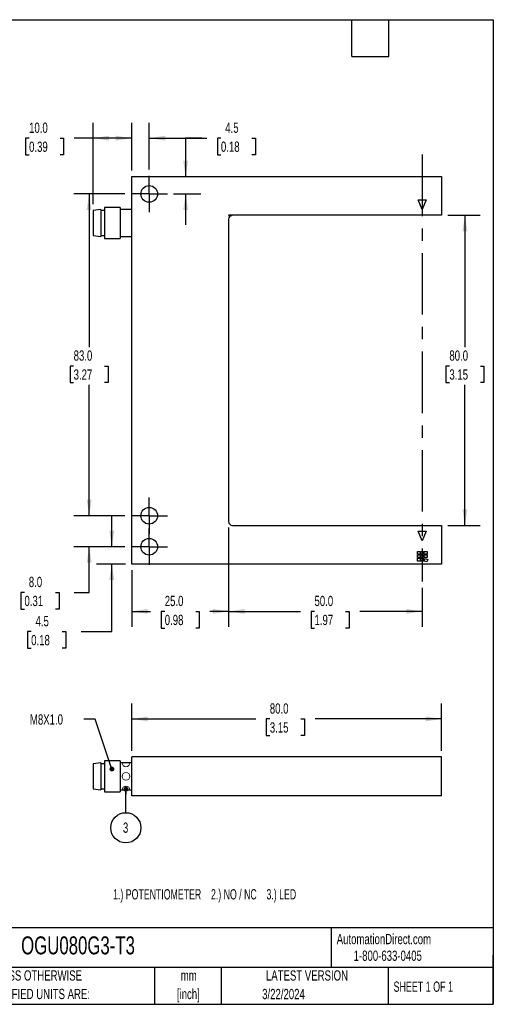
# Model space of a CAD drawing. Header units: millimetres. Extents: x 6 to 273, y 6 to 210.
# Tile 2 of 2: x 175 to 273, y 6 to 210. Entities that reach past the tile are written whole.
import ezdxf

# ---------------------------------------------------------------- set-up
doc = ezdxf.new("R2010")
doc.units = ezdxf.units.MM
doc.linetypes.add('CENTERX2', pattern=[20.32, 12.7, -2.54, 2.54, -2.54])
doc.layers.add('CENTER', color=40, linetype='CENTERX2')
doc.layers.add('DIMENSIONS', color=140, linetype='Continuous', lineweight=25)
doc.layers.add('TEXT', color=140, linetype='Continuous', lineweight=25)
doc.styles.add('SLDTEXTSTYLE1', font='TXT', dxfattribs={"width": 0.7})
doc.styles.add('SLDTEXTSTYLE2', font='TXT', dxfattribs={"width": 0.639535})
doc.styles.add('SLDTEXTSTYLE4', font='TXT', dxfattribs={"width": 0.65})
doc.dimstyles.new('SLDDIMSTYLE0', dxfattribs={"dimtxt": 2.158008, "dimasz": 3.302, "dimexe": 0, "dimexo": 0.0625, "dimgap": 0.539502, "dimtad": 0, "dimtih": 1, "dimtoh": 1, "dimlfac": 1.25, "dimrnd": 1e-09, "dimzin": 4, "dimdsep": 46, "dimtxsty": 'SLDTEXTSTYLE1', "dimsah": 1, "dimcen": 0.09, "dimadec": 0, "dimazin": 1, "dimtfac": 1, "dimtofl": 0, "dimtmove": 0, "dimatfit": 3, "dimfxl": 0, "dimfrac": 2, "dimtolj": 1, "dimtzin": 12, "dimarcsym": 0})
doc.dimstyles.new('SLDDIMSTYLE1', dxfattribs={"dimtxt": 2.158008, "dimasz": 3.302, "dimexe": 0, "dimexo": 0.0625, "dimgap": 0.539502, "dimtad": 0, "dimtih": 1, "dimtoh": 1, "dimlfac": 1.25, "dimrnd": 1e-09, "dimzin": 12, "dimdsep": 46, "dimtxsty": 'SLDTEXTSTYLE1', "dimsah": 1, "dimcen": 0.09, "dimadec": 0, "dimazin": 3, "dimtfac": 1, "dimtmove": 0, "dimatfit": 0, "dimfxl": 0, "dimfrac": 2, "dimtolj": 1, "dimtzin": 12, "dimarcsym": 0})
doc.dimstyles.new('SLDDIMSTYLE2', dxfattribs={"dimtxt": 2.158008, "dimasz": 3.302, "dimexe": 0, "dimexo": 0.0625, "dimgap": 0.539502, "dimtad": 0, "dimtih": 1, "dimtoh": 1, "dimlfac": 1.25, "dimrnd": 1e-09, "dimzin": 4, "dimdsep": 46, "dimtxsty": 'SLDTEXTSTYLE1', "dimsah": 1, "dimcen": 0.09, "dimadec": 0, "dimazin": 1, "dimtfac": 1, "dimtmove": 0, "dimatfit": 0, "dimfxl": 0, "dimfrac": 2, "dimtolj": 1, "dimtzin": 12, "dimarcsym": 0})
doc.dimstyles.new('SLDDIMSTYLE3', dxfattribs={"dimtxt": 0.18, "dimasz": 1.016, "dimexe": 0, "dimexo": 0.0625, "dimgap": 0, "dimtad": 0, "dimtih": 1, "dimtoh": 1, "dimdec": 0, "dimrnd": 1e-09, "dimzin": 0, "dimdsep": 46, "dimtxsty": 'Standard', "dimblk1": 'DOT', "dimblk2": 'DOT', "dimsah": 1, "dimcen": 0.09, "dimadec": 0, "dimazin": 0, "dimtfac": 1.016, "dimtdec": 0, "dimtofl": 0, "dimtmove": 0, "dimatfit": 3, "dimldrblk": 'DOT', "dimfxl": 0, "dimfrac": 2, "dimtolj": 1, "dimtzin": 0, "dimarcsym": 0})

# ---------------------------------------------------------------- blocks, each defined once
blk = doc.blocks.new('_D')
at = {"layer": 'DIMENSIONS'}
for p, q in [((218.36, 104.72), (218.36, 84.26)), ((258.36, 92.31), (258.36, 84.26)), ((218.36, 87.43), (233.19, 87.43)), ((236.11, 87.43), (235.39, 87.43)), ((235.39, 87.43), (235.39, 84)), ((242.53, 87.43), (243.25, 87.43)), ((243.25, 87.43), (243.25, 84)), ((258.36, 87.43), (245.45, 87.43)), ((235.39, 84), (236.11, 84)), ((243.25, 84), (242.53, 84))]:
    blk.add_line(p, q, dxfattribs=at)
for points in [[(218.36, 87.43), (221.66, 86.93), (221.66, 87.94)], [(258.36, 87.43), (255.06, 87.94), (255.06, 86.93)]]:
    blk.add_solid(points, dxfattribs=at)
at = {"layer": 'DIMENSIONS', "char_height": 2.117, "attachment_point": 1, "style": 'SLDTEXTSTYLE1'}
for s, insert in [('50.0', (236.11, 90.65)), ('1.97', (236.11, 86.73))]:
    blk.add_mtext(s, dxfattribs=dict(at, insert=insert))
blk = doc.blocks.new('_D_1')
at = {"layer": 'DIMENSIONS'}
for p, q in [((190.36, 171.46), (190.36, 188.27)), ((198.36, 178.46), (198.36, 188.27)), ((177.15, 185.09), (176.43, 185.09)), ((176.43, 185.09), (176.43, 181.66)), ((183.56, 185.09), (184.29, 185.09)), ((184.29, 185.09), (184.29, 181.66)), ((190.36, 185.09), (186.49, 185.09)), ((198.36, 185.09), (190.36, 185.09)), ((176.43, 181.66), (177.15, 181.66)), ((184.29, 181.66), (183.56, 181.66))]:
    blk.add_line(p, q, dxfattribs=at)
for points in [[(190.36, 185.09), (193.66, 184.59), (193.66, 185.6)], [(198.36, 185.09), (195.06, 185.6), (195.06, 184.59)]]:
    blk.add_solid(points, dxfattribs=at)
at = {"layer": 'DIMENSIONS', "char_height": 2.117, "attachment_point": 1, "style": 'SLDTEXTSTYLE1'}
for s, insert in [('10.0', (177.15, 188.31)), ('0.39', (177.15, 184.39))]:
    blk.add_mtext(s, dxfattribs=dict(at, insert=insert))
blk = doc.blocks.new('_D_2')
at = {"layer": 'DIMENSIONS'}
for p, q in [((212.88, 185.1), (209.49, 185.1)), ((209.49, 185.1), (209.49, 177.19)), ((216.77, 185.1), (216.05, 185.1)), ((216.05, 185.1), (216.05, 181.67)), ((223.19, 185.1), (223.91, 185.1)), ((223.91, 185.1), (223.91, 181.67)), ((216.05, 181.67), (216.77, 181.67)), ((223.91, 181.67), (223.19, 181.67)), ((206.98, 173.59), (212.66, 173.59)), ((209.49, 173.59), (209.49, 167.24))]:
    blk.add_line(p, q, dxfattribs=at)
for points in [[(209.49, 177.19), (209.99, 180.49), (208.98, 180.49)], [(209.49, 173.59), (208.98, 170.29), (209.99, 170.29)]]:
    blk.add_solid(points, dxfattribs=at)
at = {"layer": 'DIMENSIONS', "char_height": 2.117, "attachment_point": 1, "style": 'SLDTEXTSTYLE1'}
for s, insert in [('4.5', (217.67, 188.31)), ('0.18', (216.77, 184.4))]:
    blk.add_mtext(s, dxfattribs=dict(at, insert=insert))
blk = doc.blocks.new('_D_3')
at = {"layer": 'DIMENSIONS'}
for p, q in [((198.36, 178.46), (198.36, 188.27)), ((201.96, 178.61), (201.96, 188.27)), ((198.36, 185.1), (192.01, 185.1)), ((201.96, 185.1), (213.85, 185.1)), ((216.78, 185.1), (216.05, 185.1)), ((216.05, 185.1), (216.05, 181.67)), ((223.19, 185.1), (223.91, 185.1)), ((223.91, 185.1), (223.91, 181.67)), ((216.05, 181.67), (216.78, 181.67)), ((223.91, 181.67), (223.19, 181.67))]:
    blk.add_line(p, q, dxfattribs=at)
for points in [[(198.36, 185.1), (195.06, 185.61), (195.06, 184.59)], [(201.96, 185.1), (205.26, 184.59), (205.26, 185.61)]]:
    blk.add_solid(points, dxfattribs=at)
at = {"layer": 'DIMENSIONS', "char_height": 2.117, "attachment_point": 1, "style": 'SLDTEXTSTYLE1'}
for s, insert in [('4.5', (217.67, 188.31)), ('0.18', (216.78, 184.4))]:
    blk.add_mtext(s, dxfattribs=dict(at, insert=insert))
blk = doc.blocks.new('_D_4')
at = {"layer": 'DIMENSIONS'}
for p, q in [((194.23, 100.79), (194.23, 107.14)), ((196.94, 100.79), (191.06, 100.79)), ((197.09, 97.19), (191.06, 97.19)), ((194.23, 83.27), (194.23, 97.19)), ((177.58, 83.27), (176.85, 83.27)), ((176.85, 83.27), (176.85, 79.84)), ((183.99, 83.27), (184.72, 83.27)), ((184.72, 83.27), (184.72, 79.84)), ((187.88, 83.27), (194.23, 83.27)), ((176.85, 79.84), (177.58, 79.84)), ((184.72, 79.84), (183.99, 79.84))]:
    blk.add_line(p, q, dxfattribs=at)
for points in [[(194.23, 100.79), (194.74, 104.09), (193.72, 104.09)], [(194.23, 97.19), (193.72, 93.89), (194.74, 93.89)]]:
    blk.add_solid(points, dxfattribs=at)
at = {"layer": 'DIMENSIONS', "char_height": 2.117, "attachment_point": 1, "style": 'SLDTEXTSTYLE1'}
for s, insert in [('4.5', (178.48, 86.48)), ('0.18', (177.58, 82.57))]:
    blk.add_mtext(s, dxfattribs=dict(at, insert=insert))
blk = doc.blocks.new('_D_5')
at = {"layer": 'DIMENSIONS'}
for p, q in [((189.56, 107.19), (189.56, 113.54)), ((196.94, 107.19), (186.38, 107.19)), ((196.94, 100.79), (186.38, 100.79)), ((189.56, 91.35), (189.56, 100.79)), ((176.19, 91.35), (175.46, 91.35)), ((175.46, 91.35), (175.46, 87.92)), ((182.6, 91.35), (183.33, 91.35)), ((183.33, 91.35), (183.33, 87.92)), ((186.49, 91.35), (189.56, 91.35)), ((175.46, 87.92), (176.19, 87.92)), ((183.33, 87.92), (182.6, 87.92))]:
    blk.add_line(p, q, dxfattribs=at)
for points in [[(189.56, 107.19), (190.07, 110.49), (189.05, 110.49)], [(189.56, 100.79), (189.05, 97.49), (190.07, 97.49)]]:
    blk.add_solid(points, dxfattribs=at)
at = {"layer": 'DIMENSIONS', "char_height": 2.117, "attachment_point": 1, "style": 'SLDTEXTSTYLE1'}
for s, insert in [('8.0', (177.09, 94.57)), ('0.31', (176.19, 90.65))]:
    blk.add_mtext(s, dxfattribs=dict(at, insert=insert))
blk = doc.blocks.new('_D_6')
at = {"layer": 'DIMENSIONS'}
for p, q in [((218.36, 104.72), (218.36, 84.26)), ((198.36, 95.92), (198.36, 84.26)), ((198.36, 87.43), (202.24, 87.43)), ((205.17, 87.43), (204.44, 87.43)), ((204.44, 87.43), (204.44, 84)), ((211.58, 87.43), (212.3, 87.43)), ((212.3, 87.43), (212.3, 84)), ((218.36, 87.43), (214.5, 87.43)), ((204.44, 84), (205.17, 84)), ((212.3, 84), (211.58, 84))]:
    blk.add_line(p, q, dxfattribs=at)
for points in [[(198.36, 87.43), (201.66, 86.93), (201.66, 87.94)], [(218.36, 87.43), (215.06, 87.94), (215.06, 86.93)]]:
    blk.add_solid(points, dxfattribs=at)
at = {"layer": 'DIMENSIONS', "char_height": 2.117, "attachment_point": 1, "style": 'SLDTEXTSTYLE1'}
for s, insert in [('25.0', (205.17, 90.65)), ('0.98', (205.17, 86.73))]:
    blk.add_mtext(s, dxfattribs=dict(at, insert=insert))
blk = doc.blocks.new('_D_7')
at = {"layer": 'DIMENSIONS'}
for p, q in [((196.94, 173.59), (186.38, 173.59)), ((189.56, 173.59), (189.56, 141.99)), ((186.35, 138.08), (185.63, 138.08)), ((185.63, 138.08), (185.63, 134.65)), ((192.76, 138.08), (193.49, 138.08)), ((193.49, 138.08), (193.49, 134.65)), ((185.63, 134.65), (186.35, 134.65)), ((189.56, 107.19), (189.56, 134.17)), ((193.49, 134.65), (192.76, 134.65)), ((196.94, 107.19), (186.38, 107.19))]:
    blk.add_line(p, q, dxfattribs=at)
for points in [[(189.56, 173.59), (189.05, 170.29), (190.07, 170.29)], [(189.56, 107.19), (190.07, 110.49), (189.05, 110.49)]]:
    blk.add_solid(points, dxfattribs=at)
at = {"layer": 'DIMENSIONS', "char_height": 2.117, "attachment_point": 1, "style": 'SLDTEXTSTYLE1'}
for s, insert in [('83.0', (186.35, 141.29)), ('3.27', (186.35, 137.38))]:
    blk.add_mtext(s, dxfattribs=dict(at, insert=insert))
blk = doc.blocks.new('_D_8')
at = {"layer": 'DIMENSIONS'}
for p, q in [((263.63, 169.19), (270.36, 169.19)), ((267.18, 169.19), (267.18, 141.99)), ((263.97, 138.08), (263.25, 138.08)), ((263.25, 138.08), (263.25, 134.65)), ((270.39, 138.08), (271.11, 138.08)), ((271.11, 138.08), (271.11, 134.65)), ((263.25, 134.65), (263.97, 134.65)), ((267.18, 105.19), (267.18, 134.17)), ((271.11, 134.65), (270.39, 134.65)), ((263.63, 105.19), (270.36, 105.19))]:
    blk.add_line(p, q, dxfattribs=at)
for points in [[(267.18, 169.19), (266.67, 165.89), (267.69, 165.89)], [(267.18, 105.19), (267.69, 108.49), (266.67, 108.49)]]:
    blk.add_solid(points, dxfattribs=at)
at = {"layer": 'DIMENSIONS', "char_height": 2.117, "attachment_point": 1, "style": 'SLDTEXTSTYLE1'}
for s, insert in [('80.0', (263.97, 141.29)), ('3.15', (263.97, 137.38))]:
    blk.add_mtext(s, dxfattribs=dict(at, insert=insert))
blk = doc.blocks.new('SW_CENTERMARKSYMBOL_0')
at = {"layer": 'CENTER', "color": 0}
for p, q in [((0, 2.032), (0, 3.752)), ((0, 0), (0, 2.032)), ((-2.032, 0), (-3.752, 0)), ((0, 0), (-2.032, 0)), ((0, 0), (0, -2.032)), ((0, 0), (2.032, 0)), ((2.032, 0), (3.752, 0)), ((0, -2.032), (0, -3.752))]:
    blk.add_line(p, q, dxfattribs=at)
blk = doc.blocks.new('SW_CENTERMARKSYMBOL_1')
at = {"layer": 'CENTER', "color": 0}
for p, q in [((0, 2.032), (0, 3.752)), ((-2.032, 0), (-3.752, 0)), ((0, 0), (-2.032, 0)), ((0, 0), (0, 2.032)), ((0, 0), (0, -2.032)), ((0, 0), (2.032, 0)), ((2.032, 0), (3.752, 0)), ((0, -2.032), (0, -3.752))]:
    blk.add_line(p, q, dxfattribs=at)
blk = doc.blocks.new('SW_CENTERMARKSYMBOL_2')
at = {"layer": 'CENTER', "color": 0}
for p, q in [((0, 2.032), (0, 3.752)), ((-2.032, 0), (-3.752, 0)), ((0, 0), (-2.032, 0)), ((0, 0), (0, 2.032)), ((0, 0), (0, -2.032)), ((0, 0), (2.032, 0)), ((2.032, 0), (3.752, 0)), ((0, -2.032), (0, -3.752))]:
    blk.add_line(p, q, dxfattribs=at)
blk = doc.blocks.new('_D_9')
at = {"layer": 'DIMENSIONS'}
for p, q in [((198.36, 58.66), (198.36, 68.42)), ((262.36, 58.66), (262.36, 68.42)), ((198.36, 65.24), (223.96, 65.24)), ((226.88, 65.24), (226.15, 65.24)), ((226.15, 65.24), (226.15, 61.81)), ((233.29, 65.24), (234.02, 65.24)), ((234.02, 65.24), (234.02, 61.81)), ((262.36, 65.24), (236.22, 65.24)), ((226.15, 61.81), (226.88, 61.81)), ((234.02, 61.81), (233.29, 61.81))]:
    blk.add_line(p, q, dxfattribs=at)
for points in [[(198.36, 65.24), (201.66, 64.74), (201.66, 65.75)], [(262.36, 65.24), (259.06, 65.75), (259.06, 64.74)]]:
    blk.add_solid(points, dxfattribs=at)
at = {"layer": 'DIMENSIONS', "char_height": 2.117, "attachment_point": 1, "style": 'SLDTEXTSTYLE1'}
for s, insert in [('80.0', (226.88, 68.46)), ('3.15', (226.88, 64.54))]:
    blk.add_mtext(s, dxfattribs=dict(at, insert=insert))
blk = doc.blocks.new('_Dot')
at = {"color": 0, "linetype": 'ByBlock', "lineweight": -2}
blk.add_line((-0.5, 0), (-1, 0), dxfattribs=at)
at = {"color": 0, "linetype": 'ByBlock', "const_width": 0.5}
blk.add_lwpolyline([(-0.25, 0, 1), (0.25, 0, 1)], format="xyb", close=True, dxfattribs=at)
blk = doc.blocks.new('SW_NOTE_0_10')
at = {"layer": 'DIMENSIONS', "color": 0}
blk.add_circle((-0.01, -3.12), 3.12, dxfattribs=at)
at = {"layer": 'DIMENSIONS', "color": 0, "insert": (-0.05, -2.03), "char_height": 2.12, "attachment_point": 2, "style": 'SLDTEXTSTYLE1'}
blk.add_mtext('3', dxfattribs=at)

msp = doc.modelspace()

# ---------------------------------------------------------------- linework, layer by layer
for p, q in [((198.3571, 177.1905), (262.3571, 177.1905)), ((198.3571, 97.1905), (198.3571, 177.1905)), ((262.3571, 177.1905), (262.3571, 169.1905)), ((195.9571, 170.7905), (192.7571, 170.7905)), ((192.7571, 170.7905), (192.7571, 164.3905)), ((195.9571, 170.7905), (195.9571, 164.3905)), ((258.3571, 170.3905), (257.5571, 172.3905)), ((257.5571, 172.3905), (259.1571, 172.3905)), ((259.1571, 172.3905), (258.3571, 170.3905)), ((191.9571, 170.3905), (190.3571, 170.1905)), ((190.3571, 170.1905), (190.3571, 164.9905)), ((191.9571, 170.3905), (191.9571, 164.7905)), ((192.7571, 170.1905), (191.9571, 170.1905)), ((198.3571, 170.3905), (195.9571, 170.3905)), ((218.3571, 169.1745), (218.9979, 169.1745)), ((262.3571, 169.1905), (218.5163, 169.1905)), ((218.3571, 168.3905), (218.3571, 105.9905)), ((190.3571, 164.9905), (191.9571, 164.7905)), ((191.9571, 164.9905), (192.7571, 164.9905)), ((195.9571, 164.7905), (198.3571, 164.7905)), ((192.7571, 164.3905), (195.9571, 164.3905)), ((219.1571, 105.1905), (262.3571, 105.1905)), ((257.5571, 103.9905), (259.1571, 103.9905)), ((258.3571, 101.9905), (257.5571, 103.9905)), ((259.1571, 103.9905), (258.3571, 101.9905)), ((262.3571, 105.1905), (262.3571, 97.1905)), ((257.3571, 99.8305), (257.9171, 99.8305)), ((257.3571, 99.2705), (257.3571, 99.8305)), ((257.9171, 99.8305), (257.9171, 99.2705)), ((258.0771, 99.8305), (258.6371, 99.8305)), ((258.0771, 99.2705), (258.0771, 99.8305)), ((258.6371, 99.8305), (258.6371, 99.2705)), ((258.7971, 99.8305), (259.3571, 99.8305)), ((258.7971, 99.2705), (258.7971, 99.8305)), ((259.3571, 99.8305), (259.3571, 99.2705)), ((257.9171, 99.2705), (257.3571, 99.2705)), ((257.3571, 99.1105), (257.9171, 99.1105)), ((257.3571, 98.5505), (257.3571, 99.1105)), ((257.9171, 98.5505), (257.3571, 98.5505)), ((257.3571, 98.3905), (257.9171, 98.3905)), ((257.3571, 97.8305), (257.3571, 98.3905)), ((257.9171, 97.8305), (257.3571, 97.8305)), ((257.9171, 99.1105), (257.9171, 98.5505)), ((257.9171, 98.3905), (257.9171, 97.8305)), ((258.6371, 99.2705), (258.0771, 99.2705)), ((258.0771, 99.1105), (258.6371, 99.1105)), ((258.0771, 98.5505), (258.0771, 99.1105)), ((258.6371, 98.5505), (258.0771, 98.5505)), ((258.0771, 98.3905), (258.6371, 98.3905)), ((258.0771, 97.8305), (258.0771, 98.3905)), ((258.6371, 97.8305), (258.0771, 97.8305)), ((258.6371, 99.1105), (258.6371, 98.5505)), ((258.6371, 98.3905), (258.6371, 97.8305)), ((259.3571, 99.2705), (258.7971, 99.2705)), ((258.7971, 99.1105), (259.3571, 99.1105)), ((258.7971, 98.5505), (258.7971, 99.1105)), ((259.3571, 98.5505), (258.7971, 98.5505)), ((258.7971, 97.8305), (258.9886, 98.3567)), ((259.3233, 97.6389), (258.7971, 97.8305)), ((258.9886, 98.3567), (259.5149, 98.1652)), ((259.5149, 98.1652), (259.3233, 97.6389)), ((259.3571, 99.1105), (259.3571, 98.5505)), ((262.3571, 97.1905), (198.3571, 97.1905)), ((198.3571, 49.3931), (198.3571, 57.3931)), ((262.3571, 57.3931), (198.3571, 57.3931)), ((262.3571, 49.3931), (262.3571, 57.3931)), ((191.9571, 56.1931), (190.3571, 55.9931)), ((190.3571, 55.9931), (190.3571, 50.7931)), ((191.9571, 56.1931), (191.9571, 50.5931)), ((192.7571, 55.9931), (191.9571, 55.9931)), ((195.9571, 56.5931), (192.7571, 56.5931)), ((192.7571, 56.5931), (192.7571, 50.1931)), ((195.9571, 56.5931), (195.9571, 50.1931)), ((198.3571, 56.1931), (195.9571, 56.1931)), ((190.3571, 50.7931), (191.9571, 50.5931)), ((191.9571, 50.7931), (192.7571, 50.7931)), ((192.7571, 50.1931), (195.9571, 50.1931)), ((195.9571, 50.5931), (198.3571, 50.5931)), ((262.3571, 49.3931), (198.3571, 49.3931))]:
    msp.add_line(p, q)
at = {"color": 7, "linetype": 'Continuous', "lineweight": 18}
msp.add_line((196.3566, 56.1931), (197.9576, 56.1931), dxfattribs=at)
at = {"color": 179, "linetype": 'Continuous', "lineweight": 18}
msp.add_line((196.3566, 50.5931), (197.9576, 50.5931), dxfattribs=at)
for centre in [(201.9571, 173.5905), (201.9571, 107.1905), (201.9571, 100.7905)]:
    msp.add_circle(centre, 1.72)
msp.add_circle((197.1571, 53.3931), 0.8005, dxfattribs=at)
for centre, start, end in [((218.5163, 168.3905), 90, 101.478341), ((219.1571, 168.3905), 101.478341, 180), ((219.1571, 168.3905), 90, 101.478341), ((219.1571, 105.9905), 180, 270)]:
    msp.add_arc(centre, 0.8, start, end)
at = {"color": 7, "linetype": 'Continuous', "lineweight": 18}
msp.add_arc((197.1571, 56.1931), 0.8005, 180, 0, dxfattribs=at)
at = {"color": 179, "linetype": 'Continuous', "lineweight": 18}
msp.add_arc((197.1571, 50.5931), 0.8005, 0, 180, dxfattribs=at)
at = {"layer": 'CENTER'}
msp.add_line((258.3571, 181.7045), (258.3571, 93.5811), dxfattribs=at)
at = {"layer": 'DIMENSIONS'}
msp.add_line((197.1358, 45.8979), (197.154, 50.7482), dxfattribs=at)
at = {"layer": 'TEXT'}
for p, q in [((6.35, 209.55), (273.05, 209.55)), ((243.84, 201.93), (243.84, 209.55)), ((251.46, 201.93), (251.46, 209.55)), ((273.05, 209.55), (273.05, 6.35)), ((243.84, 201.93), (251.46, 201.93)), ((273.05, 22.1261), (6.35, 22.1261)), ((239.5754, 22.1261), (239.5754, 13.97)), ((273.05, 6.35), (273.05, 16.51)), ((273.05, 13.97), (6.35, 13.97)), ((203.0243, 13.97), (203.0243, 6.35)), ((216.8121, 13.97), (216.8121, 6.35)), ((251.3487, 13.97), (251.3487, 6.35)), ((6.35, 6.35), (273.05, 6.35))]:
    msp.add_line(p, q, dxfattribs=at)

# ---------------------------------------------------------------- block references
at = {"layer": 'CENTER'}
for name, p in [('SW_CENTERMARKSYMBOL_0', (201.9571, 173.5905)), ('SW_CENTERMARKSYMBOL_1', (201.9571, 107.1905)), ('SW_CENTERMARKSYMBOL_2', (201.9571, 100.7905))]:
    msp.add_blockref(name, p, dxfattribs=at)
at = {"layer": 'DIMENSIONS', "xscale": 1.016, "yscale": 1.016, "rotation": 89.78467429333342}
msp.add_blockref('_Dot', (197.154, 50.7482, -29.4811), dxfattribs=at)
at = {"layer": 'DIMENSIONS'}
msp.add_blockref('SW_NOTE_0_10', (197.1358, 45.8979), dxfattribs=at)

# ---------------------------------------------------------------- texts
at = {"color": 179, "linetype": 'Continuous', "lineweight": 18, "char_height": 2.116667, "attachment_point": 1, "style": 'SLDTEXTSTYLE1'}
for s, insert in [('AutomationDirect.com', (240.695, 20.8765)), ('1-800-633-0405', (244.1916, 17.437))]:
    msp.add_mtext(s, dxfattribs=dict(at, insert=insert))
at = {"layer": 'DIMENSIONS', "attachment_point": 1}
for s, insert, char_height, style in [('M8X1.0', (177.3171, 66.1898), 2.11667, 'SLDTEXTSTYLE1'), ('1.) POTENTIOMETER    2.) NO / NC    3.) LED', (194.5065, 30.1113), 2.116667, 'SLDTEXTSTYLE2')]:
    msp.add_mtext(s, dxfattribs=dict(at, insert=insert, char_height=char_height, style=style))
at = {"layer": 'TEXT'}
for s, insert, char_height, attachment_point, style in [('OGU080G3-T3', (175.5018, 20.3644), 3.704167, 1, 'SLDTEXTSTYLE1'), ('UNLESS OTHERWISE', (167.6079, 13.364), 2.116667, 1, 'SLDTEXTSTYLE1'), ('mm', (210.1304, 13.3613), 2.11667, 2, 'SLDTEXTSTYLE1'), ('LATEST VERSION', (234.5521, 13.364), 2.116667, 2, 'SLDTEXTSTYLE1'), ('SHEET 1 OF 1', (252.4413, 11.0515), 2.116667, 1, 'SLDTEXTSTYLE4'), ('SPECIFIED UNITS ARE:', (167.6079, 9.5418), 2.116667, 1, 'SLDTEXTSTYLE1'), ('[inch]', (210.0466, 9.5391), 2.11667, 2, 'SLDTEXTSTYLE1'), ('3/22/2024', (229.7015, 9.5275), 2.11667, 2, 'SLDTEXTSTYLE1')]:
    msp.add_mtext(s, dxfattribs=dict(at, insert=insert, char_height=char_height, attachment_point=attachment_point, style=style))

# ---------------------------------------------------------------- dimensions: what is measured, and where the dimension line sits
at = {"layer": 'DIMENSIONS'}
for base, p1, p2, dimstyle, picture, middle in [((198.3571, 185.0942), (190.3571, 170.1905), (198.3571, 177.1905), 'SLDDIMSTYLE0', '_D_1', (180.3571, 185.0942)), ((201.9571, 185.099), (198.3571, 177.1905), (201.9571, 177.3425), 'SLDDIMSTYLE1', '_D_3', (219.9837, 185.099)), ((218.3571, 87.4335), (198.3571, 97.1905), (218.3571, 105.9905), 'SLDDIMSTYLE0', '_D_6', (208.3721, 87.4335)), ((258.3571, 87.4335), (218.3571, 105.9905), (258.3571, 93.5811), 'SLDDIMSTYLE0', '_D', (239.3203, 87.4335)), ((198.3571, 65.2442), (262.3571, 57.3931), (198.3571, 57.3931), 'SLDDIMSTYLE0', '_D_9', (230.0857, 65.2442))]:
    dim = msp.add_linear_dim(base=base, p1=p1, p2=p2, dimstyle=dimstyle, dxfattribs=at)
    dim.commit()
    dim.dimension.update_dxf_attribs({"geometry": picture, "text_midpoint": middle, "dimtype": 160})
for base, p1, p2, dimstyle, picture, middle in [((209.4866, 177.1905), (205.7091, 173.5905), (198.3571, 177.1905), 'SLDDIMSTYLE1', '_D_2', (209.4866, 185.099)), ((189.5586, 107.1905), (198.2051, 173.5905), (198.2051, 107.1905), 'SLDDIMSTYLE0', '_D_7', (189.5586, 138.0784)), ((267.1803, 105.1905), (262.3571, 169.1905), (262.3571, 105.1905), 'SLDDIMSTYLE0', '_D_8', (267.1803, 138.0784)), ((189.5586, 107.1905), (198.2051, 100.7905), (198.2051, 107.1905), 'SLDDIMSTYLE2', '_D_5', (189.5586, 91.3539)), ((194.232, 97.1905), (198.2051, 100.7905), (198.3571, 97.1905), 'SLDDIMSTYLE1', '_D_4', (194.232, 83.2716))]:
    dim = msp.add_linear_dim(base=base, p1=p1, p2=p2, angle=90, dimstyle=dimstyle, dxfattribs=at)
    dim.commit()
    dim.dimension.update_dxf_attribs({"geometry": picture, "text_midpoint": middle, "dimtype": 160})

# ---------------------------------------------------------------- leaders
msp.add_leader([(194.2547, 54.9048), (190.7939, 65.1954), (188.4636, 65.1954)], dimstyle='SLDDIMSTYLE3', dxfattribs=at)

doc.saveas('drawing.dxf')
